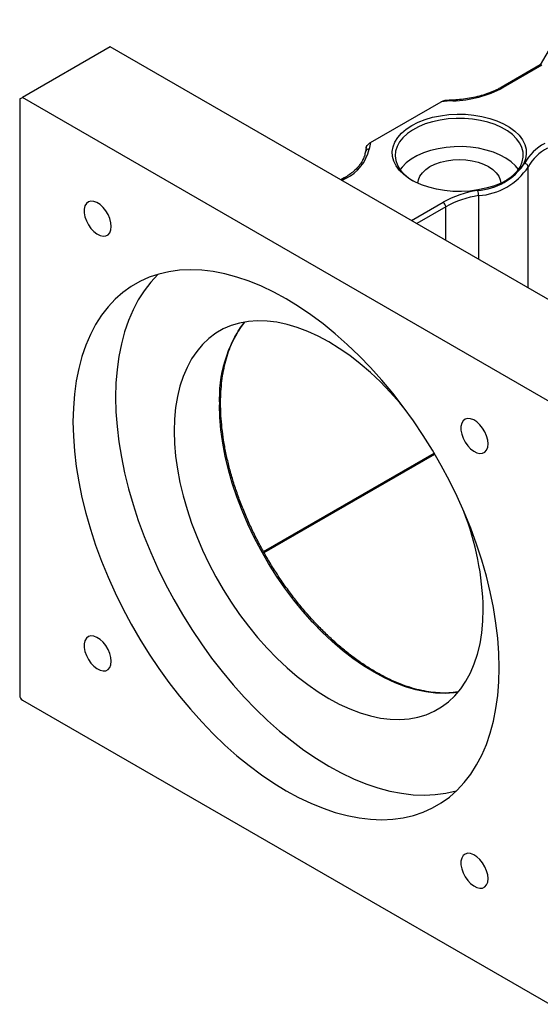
# Model space of a CAD drawing. Header units: millimetres. Extents: x 42 to 279, y 43 to 200.
# Tile 4 of 5: x 193 to 216, y 129 to 173. Entities that reach past the tile are written whole.
import ezdxf

# ---------------------------------------------------------------- set-up
doc = ezdxf.new("R2010")
doc.units = ezdxf.units.MM

msp = doc.modelspace()

# ---------------------------------------------------------------- linework, layer by layer
at = {"color": 7, "linetype": 'Continuous', "lineweight": 25}
for p, q in [((217.0209, 172.8307), (215.8654, 170.8293)), ((196.8467, 171.6333), (192.9576, 169.3882)), ((220.1813, 158.1626), (196.8467, 171.6333)), ((215.8696, 170.8317), (214.1439, 169.8355)), ((215.9386, 170.8152), (214.2273, 169.8273)), ((192.8398, 169.3201), (192.9576, 169.3882)), ((192.8398, 169.3201), (192.8398, 142.9186)), ((216.2922, 155.9175), (192.9576, 169.3882)), ((208.3647, 167.3954), (211.4917, 169.2005)), ((208.1652, 167.1715), (208.1299, 166.9856)), ((207.1957, 165.8244), (207.0524, 165.7417)), ((203.6515, 149.2407), (211.1986, 153.5975)), ((192.9576, 142.7145), (216.2922, 129.2438))]:
    msp.add_line(p, q, dxfattribs=at)
at = {"color": 8, "linetype": 'Continuous', "lineweight": 25}
for p, q in [((215.3342, 160.9607), (215.3342, 166.3075)), ((207.2791, 165.8162), (207.1012, 165.7135)), ((213.1404, 165.041), (213.1404, 162.2272)), ((210.1654, 163.9446), (211.5657, 164.7531)), ((211.6836, 164.5489), (210.4011, 163.8085)), ((211.6836, 163.0682), (211.6836, 164.5489)), ((203.6273, 149.2831), (211.1738, 153.6396))]:
    msp.add_line(p, q, dxfattribs=at)
at = {"color": 7, "linetype": 'Continuous', "lineweight": 25, "flags": 128}
for points in [[(210.1875, 168.1483), (210.4669, 168.2905), (210.7751, 168.4114), (211.107, 168.509), (211.4576, 168.5819), (211.8211, 168.6288), (212.192, 168.6491), (212.5644, 168.6423), (212.9324, 168.6087), (213.2901, 168.5487), (213.6321, 168.4632), (213.9527, 168.3538), (214.2471, 168.2219), (214.5106, 168.0699), (214.7389, 167.8999), (214.9285, 167.7148), (215.0765, 167.5174), (215.1804, 167.3109), (215.2387, 167.0985), (215.2504, 166.8835), (215.2154, 166.6694), (215.1341, 166.4595), (215.0079, 166.2571), (214.8388, 166.0655), (214.6294, 165.8876), (214.383, 165.7263), (214.1035, 165.584), (213.7954, 165.4632), (213.4634, 165.3655), (213.1129, 165.2927), (212.7493, 165.2457), (212.3784, 165.2255), (212.006, 165.2323), (211.6381, 165.2659), (211.2803, 165.3259), (210.9384, 165.4113), (210.6177, 165.5208), (210.3233, 165.6526), (210.0599, 165.8047), (209.8316, 165.9746), (209.6419, 166.1598), (209.4939, 166.3572), (209.39, 166.5637), (209.3317, 166.7761), (209.32, 166.9911), (209.3551, 167.2052), (209.4364, 167.4151), (209.5626, 167.6174), (209.7317, 167.8091), (209.9411, 167.987), (210.1875, 168.1483)], [(214.3351, 165.6992), (214.4718, 165.7882), (214.6843, 165.9582), (214.8573, 166.1424), (214.9882, 166.3379), (215.0746, 166.5415), (215.1153, 166.7498), (215.1095, 166.9594), (215.0573, 167.1668), (214.9596, 167.3686), (214.8179, 167.5616), (214.6347, 167.7426), (214.4129, 167.9085), (214.1562, 168.0567), (213.8688, 168.1847), (213.5553, 168.2905), (213.221, 168.3723), (212.8713, 168.4287), (212.5121, 168.4588), (212.149, 168.4622), (211.7883, 168.4387), (211.4356, 168.3888), (211.097, 168.3133), (210.7778, 168.2134), (210.4834, 168.0907), (210.2186, 167.9473), (209.9877, 167.7856), (209.7945, 167.6081), (209.6423, 167.4178), (209.5334, 167.2179), (209.4697, 167.0115), (209.4523, 166.8022), (209.4813, 166.5933), (209.5564, 166.3882), (209.6763, 166.1904), (209.8391, 166.003), (210.042, 165.8292), (210.2354, 165.6992)], [(214.9028, 166.2024), (214.7759, 166.3561), (214.5828, 166.5335), (214.3519, 166.6953), (214.0871, 166.8387), (213.7927, 166.9613), (213.4735, 167.0612), (213.1348, 167.1368), (212.7822, 167.1867), (212.4214, 167.2101), (212.0584, 167.2068), (211.6991, 167.1766), (211.3494, 167.1202), (211.0151, 167.0385), (210.7017, 166.9327), (210.4142, 166.8047), (210.1575, 166.6565), (209.9357, 166.4905), (209.7525, 166.3096), (209.6676, 166.2024)], [(210.4521, 165.5908), (210.4745, 165.7419), (210.5416, 165.9034), (210.6517, 166.0569), (210.802, 166.1985), (210.9889, 166.3248), (211.2076, 166.4326), (211.4529, 166.5194), (211.7187, 166.5829), (211.9984, 166.6217), (212.2852, 166.6347), (212.572, 166.6217), (212.8518, 166.5829), (213.1175, 166.5194), (213.3628, 166.4326), (213.5816, 166.3248), (213.7684, 166.1985), (213.9187, 166.0569), (214.0288, 165.9034), (214.096, 165.7419), (214.1184, 165.5907)], [(196.8926, 163.675), (196.8764, 163.8444), (196.8287, 164.0233), (196.752, 164.2023), (196.6505, 164.3714), (196.5296, 164.5218), (196.3959, 164.6452), (196.2566, 164.735), (196.1192, 164.7863), (195.991, 164.7965), (195.8791, 164.7649), (195.7894, 164.6932), (195.7268, 164.5854), (195.6946, 164.4471), (195.6946, 164.286), (195.7268, 164.1106), (195.7894, 163.9304), (195.8791, 163.7552), (195.991, 163.5943), (196.1192, 163.4565), (196.2566, 163.3492), (196.3959, 163.2782), (196.5296, 163.2472), (196.6505, 163.258), (196.752, 163.31), (196.8287, 163.4004), (196.8764, 163.5242), (196.8926, 163.675)], [(214.053, 144.1454), (214.037, 144.7877), (213.9892, 145.4462), (213.9098, 146.1187), (213.7989, 146.8029), (213.6569, 147.4966), (213.4844, 148.1973), (213.2819, 148.9028), (213.0502, 149.6105), (212.7899, 150.3182), (212.502, 151.0235), (212.1874, 151.7238), (211.8472, 152.417), (211.4826, 153.1005), (211.0949, 153.7722), (210.6852, 154.4297), (210.255, 155.0709), (209.8057, 155.6935), (209.3389, 156.2954), (208.8562, 156.8746), (208.3592, 157.4292), (207.8495, 157.9573), (207.3289, 158.457), (206.7992, 158.9267), (206.2621, 159.3649), (205.7194, 159.7699), (205.1731, 160.1405), (204.6249, 160.4754), (204.0767, 160.7734), (203.5304, 161.0336), (202.9877, 161.2551), (202.4506, 161.4371), (201.9209, 161.579), (201.4003, 161.6803), (200.8906, 161.7407), (200.3936, 161.76), (199.9109, 161.7381), (199.4441, 161.6751), (198.9948, 161.5712), (198.5646, 161.4268), (198.155, 161.2423), (197.7672, 161.0183), (197.4026, 160.7557), (197.0624, 160.4553), (196.7478, 160.1181), (196.4599, 159.7453), (196.1997, 159.3381), (195.9679, 158.898), (195.7654, 158.4263), (195.5929, 157.9247), (195.4509, 157.3949), (195.34, 156.8387), (195.2606, 156.258), (195.2128, 155.6547), (195.1968, 155.0309), (195.2128, 154.3886), (195.2606, 153.7302), (195.34, 153.0577), (195.4509, 152.3734), (195.5929, 151.6797), (195.7654, 150.979), (195.9679, 150.2736), (196.1997, 149.5658), (196.4599, 148.8581), (196.7478, 148.1529), (197.0624, 147.4525), (197.4026, 146.7594), (197.7672, 146.0758), (198.155, 145.4041), (198.5646, 144.7466), (198.9948, 144.1055), (199.4441, 143.4829), (199.9109, 142.8809), (200.3936, 142.3017), (200.8906, 141.7471), (201.4003, 141.2191), (201.9209, 140.7193), (202.4506, 140.2496), (202.9877, 139.8115), (203.5304, 139.4064), (204.0767, 139.0358), (204.6249, 138.701), (205.1731, 138.4029), (205.7194, 138.1427), (206.2621, 137.9212), (206.7992, 137.7392), (207.3289, 137.5973), (207.8495, 137.496), (208.3592, 137.4356), (208.8562, 137.4163), (209.3389, 137.4382), (209.8057, 137.5012), (210.255, 137.6051), (210.6852, 137.7496), (211.0949, 137.9341), (211.4826, 138.158), (211.8472, 138.4206), (212.1874, 138.721), (212.502, 139.0582), (212.7899, 139.431), (213.0502, 139.8382), (213.2819, 140.2784), (213.4844, 140.75), (213.6569, 141.2516), (213.7989, 141.7814), (213.9098, 142.3376), (213.9892, 142.9183), (214.037, 143.5216), (214.053, 144.1454)], [(198.9686, 161.5637), (198.948, 161.5438), (198.6335, 161.2067), (198.3456, 160.8338), (198.0853, 160.4267), (197.8535, 159.9865), (197.651, 159.5148), (197.4785, 159.0133), (197.3366, 158.4835), (197.2257, 157.9273), (197.1462, 157.3466), (197.0984, 156.7433), (197.0824, 156.1194), (197.0984, 155.4772), (197.1462, 154.8187), (197.2257, 154.1462), (197.3366, 153.462), (197.4785, 152.7683), (197.651, 152.0675), (197.8535, 151.3621), (198.0853, 150.6543), (198.3456, 149.9466), (198.6335, 149.2414), (198.948, 148.5411), (199.2882, 147.8479), (199.6528, 147.1643), (200.0406, 146.4927), (200.4503, 145.8351), (200.8805, 145.194), (201.3297, 144.5714), (201.7965, 143.9695), (202.2792, 143.3902), (202.7762, 142.8356), (203.2859, 142.3076), (203.8065, 141.8079), (204.3363, 141.3381), (204.8733, 140.9), (205.416, 140.495), (205.9623, 140.1244), (206.5105, 139.7895), (207.0587, 139.4915), (207.6051, 139.2313), (208.1477, 139.0098), (208.6848, 138.8278), (209.2145, 138.6859), (209.7351, 138.5846), (210.2448, 138.5241), (210.7418, 138.5049), (211.2246, 138.5267), (211.6913, 138.5898), (212.1406, 138.6937), (212.1668, 138.7012)], [(209.8347, 155.6547), (209.6552, 155.8696), (209.2337, 156.3444), (208.7995, 156.7928), (208.3547, 157.2126), (207.9012, 157.602), (207.4413, 157.9591), (206.977, 158.2823), (206.5105, 158.5699), (206.0441, 158.8208), (205.5798, 159.0337), (205.1198, 159.2077), (204.6664, 159.3418), (204.2215, 159.4356), (203.7873, 159.4885), (203.3658, 159.5004), (202.959, 159.4711), (202.5687, 159.4008), (202.1968, 159.2898), (201.845, 159.1387), (201.515, 158.9481), (201.2082, 158.719), (200.9262, 158.4523), (200.6703, 158.1494), (200.4415, 157.8117), (200.241, 157.4407), (200.0698, 157.0381), (199.9286, 156.6059), (199.8181, 156.1461), (199.7388, 155.6607), (199.6911, 155.1521), (199.6752, 154.6227), (199.6911, 154.0748), (199.7388, 153.5111), (199.8181, 152.9342), (199.9286, 152.3468), (200.0698, 151.7516), (200.241, 151.1513), (200.4415, 150.5489), (200.6703, 149.947), (200.9262, 149.3486), (201.2082, 148.7563), (201.515, 148.173), (201.845, 147.6014), (202.1968, 147.0441), (202.5687, 146.5037), (202.959, 145.9828), (203.3658, 145.4838), (203.7873, 145.009), (204.2215, 144.5607), (204.6664, 144.1408), (205.1198, 143.7514), (205.5798, 143.3943), (206.0441, 143.0712), (206.5105, 142.7835), (206.977, 142.5326), (207.4413, 142.3197), (207.9012, 142.1457), (208.3547, 142.0116), (208.7995, 141.9178), (209.2337, 141.8649), (209.6552, 141.853), (210.0621, 141.8823), (210.4523, 141.9526), (210.8242, 142.0636), (211.176, 142.2147), (211.5061, 142.4053), (211.8128, 142.6345), (212.0948, 142.9011), (212.3508, 143.204), (212.5795, 143.5417), (212.78, 143.9127), (212.9512, 144.3153), (213.0924, 144.7475), (213.2029, 145.2073), (213.2822, 145.6927), (213.33, 146.2013), (213.3459, 146.7307), (213.3459, 146.7307)], [(213.5593, 154.0535), (213.5431, 154.2229), (213.4953, 154.4019), (213.4187, 154.5808), (213.3172, 154.75), (213.1963, 154.9003), (213.0626, 155.0237), (212.9233, 155.1135), (212.7859, 155.1649), (212.6577, 155.175), (212.5458, 155.1434), (212.4561, 155.0717), (212.3934, 154.9639), (212.3613, 154.8257), (212.3613, 154.6645), (212.3934, 154.4891), (212.4561, 154.309), (212.5458, 154.1337), (212.6577, 153.9729), (212.7859, 153.8351), (212.9233, 153.7278), (213.0626, 153.6567), (213.1963, 153.6257), (213.3172, 153.6365), (213.4187, 153.6885), (213.4953, 153.7789), (213.5431, 153.9028), (213.5593, 154.0535)], [(196.8926, 144.4289), (196.8764, 144.5983), (196.8287, 144.7773), (196.752, 144.9562), (196.6505, 145.1254), (196.5296, 145.2757), (196.3959, 145.3991), (196.2566, 145.4889), (196.1192, 145.5403), (195.991, 145.5504), (195.8791, 145.5188), (195.7894, 145.4472), (195.7268, 145.3393), (195.6946, 145.2011), (195.6946, 145.0399), (195.7268, 144.8645), (195.7894, 144.6844), (195.8791, 144.5091), (195.991, 144.3483), (196.1192, 144.2105), (196.2566, 144.1032), (196.3959, 144.0321), (196.5296, 144.0011), (196.6505, 144.012), (196.752, 144.0639), (196.8287, 144.1543), (196.8764, 144.2782), (196.8926, 144.4289)], [(213.5593, 134.8074), (213.5431, 134.9769), (213.4953, 135.1558), (213.4187, 135.3347), (213.3172, 135.5039), (213.1963, 135.6543), (213.0626, 135.7777), (212.9233, 135.8675), (212.7859, 135.9188), (212.6577, 135.929), (212.5458, 135.8974), (212.4561, 135.8257), (212.3934, 135.7178), (212.3613, 135.5796), (212.3613, 135.4185), (212.3934, 135.2431), (212.4561, 135.0629), (212.5458, 134.8877), (212.6577, 134.7268), (212.7859, 134.589), (212.9233, 134.4817), (213.0626, 134.4106), (213.1963, 134.3797), (213.3172, 134.3905), (213.4187, 134.4425), (213.4953, 134.5329), (213.5431, 134.6567), (213.5593, 134.8074)]]:
    msp.add_lwpolyline(points, dxfattribs=at)
at = {"color": 8, "linetype": 'Continuous', "lineweight": 25, "flags": 128}
msp.add_lwpolyline([(212.2403, 143.0649), (212.0655, 143.0389), (211.6587, 143.0096), (211.2372, 143.0215), (210.803, 143.0744), (210.3581, 143.1682), (209.9047, 143.3023), (209.4447, 143.4763), (208.9805, 143.6892), (208.514, 143.9401), (208.0475, 144.2277), (207.5832, 144.5509), (207.1233, 144.908), (206.6698, 145.2974), (206.225, 145.7172), (205.7908, 146.1656), (205.3693, 146.6404), (204.9624, 147.1394), (204.5722, 147.6603), (204.2003, 148.2007), (203.8485, 148.758), (203.5185, 149.3296), (203.2117, 149.9129), (202.9297, 150.5052), (202.6737, 151.1036), (202.445, 151.7055), (202.2445, 152.3079), (202.0733, 152.9081), (201.9321, 153.5034), (201.8216, 154.0908), (201.7423, 154.6677), (201.6946, 155.2314), (201.6786, 155.7793)], dxfattribs=at)
at = {"color": 7, "linetype": 'Continuous', "lineweight": 25}
for centre, radius, start, end in [((211.8923, 174.1703), 4.9309, 271.26364, 298.26393), ((212.279, 162.4489), 6.7974, 92.34313, 96.65096), ((209.6939, 166.9265), 1.4095, 160.56813, 172.87386), ((206.4866, 167.4872), 1.8495, 295.37174, 347.95596), ((208.2746, 166.9564), 0.1464, 81.87145, 173.85814), ((217.0788, 165.4337), 2.1685, 117.75954, 151.46564), ((217.1486, 165.321), 2.0652, 117.75959, 151.4656), ((212.9017, 168.0052), 2.7423, 274.04965, 325.94498), ((212.936, 167.9285), 2.8947, 274.04965, 325.94498), ((215.153, 166.2885), 0.1822, 5.97652, 83.45528), ((213.7576, 160.7868), 4.5316, 98.40306, 118.92672), ((212.53, 165.0397), 0.6104, 0.12351, 22.14127), ((213.7711, 160.7716), 4.3158, 98.40311, 118.92666), ((211.4277, 164.5373), 0.2561, 2.60539, 57.39455), ((200.7766, 146.4843), 12.5717, 1.12329, 21.37358), ((193.0957, 142.9303), 0.2561, 182.60578, 237.39422)]:
    msp.add_arc(centre, radius, start, end, dxfattribs=at)
at = {"color": 8, "linetype": 'Continuous', "lineweight": 25}
for centre, radius, start, end in [((214.1791, 169.7642), 0.0794, 52.61558, 117.3091), ((211.951, 169.2453), 0.0502, 354.60542, 30.78337), ((207.2302, 165.748), 0.0838, 54.383, 114.30628), ((207.2646, 156.0941), 5.5949, 143.20689, 183.22629)]:
    msp.add_arc(centre, radius, start, end, dxfattribs=at)
at = {"color": 7, "linetype": 'Continuous', "lineweight": 25}
for points, knots in [([(214.1439, 169.8355), (214.0988, 169.8103), (213.9672, 169.7369), (213.7278, 169.6273), (213.4204, 169.5142), (213.0919, 169.4206), (212.7468, 169.3478), (212.3954, 169.2978), (212.1423, 169.2775), (212.0102, 169.2717), (211.9942, 169.271)], [0, 0, 0, 0, 0.0790355, 0.2300842, 0.3813399, 0.5327776, 0.6843954, 0.8361651, 0.9801066, 1, 1, 1, 1]), ([(211.4917, 169.2005), (211.5112, 169.2112), (211.5516, 169.2331), (211.5897, 169.2397), (211.6093, 169.2431)], [0, 0, 0, 0, 0.4853938, 1, 1, 1, 1]), ([(211.9942, 169.271), (211.922, 169.2677), (211.793, 169.2618), (211.6655, 169.2486), (211.6093, 169.2429)], [0, 0, 0, 0, 0.55921111, 1, 1, 1, 1]), ([(208.1604, 167.1414), (208.1604, 167.1537), (208.163, 167.1677), (208.172, 167.1955), (208.1784, 167.2095), (208.2008, 167.2496), (208.2194, 167.2737), (208.2788, 167.3383), (208.3221, 167.3708), (208.3647, 167.3954)], [0, 0, 0, 0, 0.125, 0.125, 0.25, 0.25, 0.5, 0.5, 1, 1, 1, 1]), ([(208.1299, 166.9856), (208.1249, 166.953), (208.1097, 166.8536), (208.0549, 166.6885), (207.9509, 166.4936), (207.8087, 166.3057), (207.6303, 166.1278), (207.427, 165.9658), (207.2701, 165.8699), (207.1957, 165.8244)], [0, 0, 0, 0, 0.0788874, 0.2398558, 0.3986524, 0.5547095, 0.7088793, 0.86205, 1, 1, 1, 1]), ([(212.2298, 143.075), (212.1591, 143.0631), (211.9667, 143.0305), (211.6351, 143.0181), (211.2392, 143.0342), (210.8312, 143.0887), (210.4137, 143.179), (209.9881, 143.3055), (209.5562, 143.4675), (209.1197, 143.6644), (208.6804, 143.8955), (208.2402, 144.1598), (207.8009, 144.4563), (207.3644, 144.7839), (206.9325, 145.1412), (206.5072, 145.5267), (206.0903, 145.9388), (205.6834, 146.3758), (205.2885, 146.836), (204.9071, 147.3172), (204.541, 147.8176), (204.1916, 148.335), (203.8605, 148.8672), (203.5491, 149.412), (203.2587, 149.967), (202.9905, 150.5299), (202.7457, 151.0983), (202.5252, 151.6698), (202.3301, 152.2419), (202.1611, 152.8123), (202.0189, 153.3783), (201.9041, 153.9378), (201.817, 154.4881), (201.7581, 155.0271), (201.7318, 155.479), (201.726, 155.8388), (201.7312, 156.1919), (201.7556, 156.6038), (201.8126, 157.0727), (201.8973, 157.5193), (202.0093, 157.9419), (202.148, 158.3385), (202.3123, 158.7085), (202.5038, 159.0473), (202.6617, 159.2873), (202.7628, 159.4036), (202.784, 159.4279)], [0, 0, 0, 0, 0.0139879, 0.038065, 0.0620635, 0.0859941, 0.1098717, 0.1337114, 0.1575266, 0.1813278, 0.2051229, 0.2289167, 0.2527124, 0.2765123, 0.3003181, 0.3241301, 0.3479485, 0.3717728, 0.3956025, 0.4194366, 0.4432746, 0.4671152, 0.4909578, 0.5148012, 0.5386444, 0.5624863, 0.5863257, 0.6101618, 0.6339935, 0.6578199, 0.6816401, 0.7054533, 0.7292589, 0.7530566, 0.7768464, 0.790652, 0.8031446, 0.8269197, 0.8506939, 0.8744689, 0.8982511, 0.9220493, 0.9458755, 0.9697444, 0.993672, 1, 1, 1, 1])]:
    msp.add_open_spline(points, degree=3, knots=knots, dxfattribs=at)

doc.saveas('drawing.dxf')
